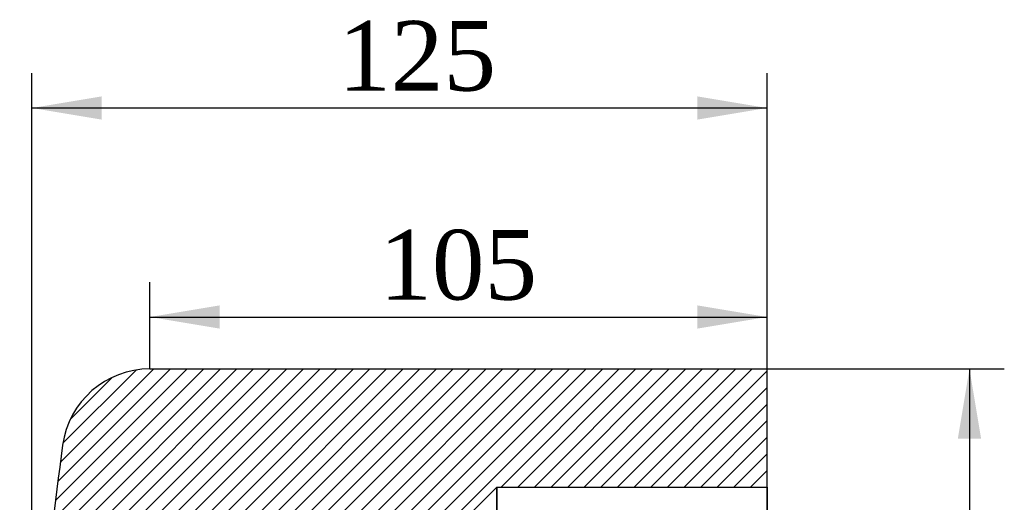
# Model space of a CAD drawing. Header units: millimetres. Extents: x 0 to 1174, y 0 to 830.
# Tile 2 of 15: x 243 to 411, y 585 to 668. Entities that reach past the tile are written whole.
import ezdxf
from ezdxf.enums import TextEntityAlignment as Align

# ---------------------------------------------------------------- set-up
doc = ezdxf.new("R2010")
doc.units = ezdxf.units.MM
doc.header["$LTSCALE"] = 3.952569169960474
doc.layers.add('CAP180G', color=7, linetype='Continuous')
doc.layers.add('Default', color=7, linetype='Continuous')
doc.styles.add('SEACAD_Times_New_Roman', font='times.ttf')
doc.dimstyles.new('ANSImm', dxfattribs={"dimtxt": 11.85770750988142, "dimasz": 11.85770750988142, "dimexe": 5.928853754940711, "dimexo": 0, "dimgap": 2.964426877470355, "dimtad": 1, "dimdsep": 46, "dimtxsty": 'SEACAD_Times_New_Roman', "dimblk1": '_SE_FILLED', "dimblk2": '_SE_FILLED', "dimsah": 1, "dimcen": 5.928853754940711, "dimazin": 0, "dimtfac": 0.85, "dimtdec": 3, "dimtofl": 0, "dimtmove": 0, "dimatfit": 3, "dimfxl": 1, "dimarcsym": 0})

# ---------------------------------------------------------------- blocks, each defined once
blk = doc.blocks.new('SE6')
at = {"layer": 'CAP180G', "linetype": 'Continuous'}
h = blk.add_hatch(dxfattribs=at)
h.set_pattern_fill('LINE', scale=0.6299212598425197, angle=45, style=0)
h.set_pattern_definition([(45, (0, 0), (-1.414213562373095, 1.414213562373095), [])])
edge = h.paths.add_edge_path()
edge.add_arc((287.6520347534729, 482.014539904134), 10, 181.7357045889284, 240.5551451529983, ccw=False)
edge.add_line((277.6566229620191, 481.7116486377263), (277.3826126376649, 490.7539893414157))
edge.add_arc((272.3849067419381, 490.6025437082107), 5, 1.735704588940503, 55.21909834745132)
edge.add_line((275.2371058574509, 494.7092407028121), (272.5375747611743, 496.584129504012))
edge.add_arc((275.3897738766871, 500.6908264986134), 5, 177.4565126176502, 235.2190983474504, ccw=False)
edge.add_line((270.394699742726, 500.9127147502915), (271.1607336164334, 518.1574131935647))
edge.add_line((271.1607336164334, 518.1574131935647), (270.3946997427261, 535.4021116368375))
edge.add_arc((275.3897738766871, 535.6239998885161), 5, 124.78090165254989, 182.543487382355, ccw=False)
edge.add_line((272.5375747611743, 539.7306968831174), (275.237105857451, 541.6055856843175))
edge.add_arc((272.3849067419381, 545.7122826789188), 5, 304.78090165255, 358.2642954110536)
edge.add_line((277.3826126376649, 545.5608370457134), (277.6566229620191, 554.6031777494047))
edge.add_arc((287.6520347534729, 554.3002864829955), 10, 119.44485484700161, 178.2642954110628, ccw=False)
edge.add_arc((277.820321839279, 571.7168711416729), 10, 299.4448548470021, 332.6098072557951)
edge.add_line((286.6992632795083, 567.1163930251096), (287.2305399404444, 568.14175913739))
edge.add_line((287.2305399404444, 568.14175913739), (289.9552197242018, 577.2240250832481))
edge.add_arc((297.617830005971, 574.9252419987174), 8, 91.3445889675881, 163.3007557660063, ccw=False)
edge.add_line((297.4301072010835, 582.9230392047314), (300.4365792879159, 582.9845614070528))
edge.add_line((300.4365792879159, 582.9845614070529), (319.3214025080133, 583.1235795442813))
edge.add_line((319.3214025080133, 583.1235795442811), (324.2552361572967, 588.0574131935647))
edge.add_line((324.2552361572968, 588.0574131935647), (370.2552361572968, 588.0574131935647))
edge.add_line((370.2552361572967, 588.0574131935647), (370.2552361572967, 608.1574131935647))
edge.add_line((370.2552361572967, 608.1574131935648), (265.2552361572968, 608.1574131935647))
edge.add_arc((265.2552361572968, 593.1574131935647), 15, 90, 172.2385003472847)
edge.add_arc((815.5182524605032, 518.1574131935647), 570.3506884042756, 172.2385003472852, 178.2919762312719)
edge.add_line((245.4209732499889, 535.1574131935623), (243.4218618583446, 535.2170256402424))
edge.add_arc((815.5182524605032, 518.1574131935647), 572.3506884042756, 178.2919762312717, 178.948216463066)
edge.add_arc((295.2552361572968, 527.7089989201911), 52, 178.9482164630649, 180)
edge.add_line((243.2552361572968, 527.7089989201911), (243.2552361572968, 508.6058274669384))
edge.add_arc((295.2552361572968, 508.6058274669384), 52, 180, 181.0517835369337)
edge.add_arc((815.5182524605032, 518.1574131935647), 572.3506884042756, 181.0517835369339, 181.7080237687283)
edge.add_line((243.4218618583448, 501.0978007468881), (245.4209732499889, 501.1574131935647))
edge.add_arc((815.5182524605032, 518.1574131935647), 570.3506884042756, 181.7080237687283, 187.7614996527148)
edge.add_arc((265.2552361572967, 443.1574131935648), 15, 187.7614996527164, 270)
edge.add_line((265.2552361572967, 428.1574131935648), (370.2552361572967, 428.1574131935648))
edge.add_line((370.2552361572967, 428.1574131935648), (370.2552361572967, 448.2574131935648))
edge.add_line((370.2552361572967, 448.2574131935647), (324.2552361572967, 448.2574131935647))
edge.add_line((324.2552361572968, 448.2574131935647), (319.3214025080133, 453.1912468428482))
edge.add_line((319.3214025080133, 453.1912468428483), (300.4365792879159, 453.3302649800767))
edge.add_line((300.4365792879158, 453.3302649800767), (297.4301072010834, 453.3917871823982))
edge.add_arc((297.617830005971, 461.3895843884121), 8, 196.6992442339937, 268.6554110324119, ccw=False)
edge.add_line((289.9552197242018, 459.0908013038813), (287.2305399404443, 468.1730672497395))
edge.add_line((287.2305399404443, 468.1730672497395), (286.6992632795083, 469.1984333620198))
edge.add_arc((277.820321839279, 464.5979552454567), 10, 27.39019274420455, 60.55514515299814)
at = {"layer": 'CAP180G', "color": 7, "linetype": 'Continuous'}
for p, q in [((265.2552361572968, 608.1574131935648), (370.2552361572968, 608.1574131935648)), ((370.2552361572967, 588.0574131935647), (370.2552361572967, 608.1574131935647)), ((319.3214025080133, 583.1235795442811), (324.2552361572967, 588.0574131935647)), ((324.2552361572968, 448.2574131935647), (324.2552361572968, 588.0574131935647)), ((324.2552361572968, 588.0574131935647), (370.2552361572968, 588.0574131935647)), ((370.2552361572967, 448.2574131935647), (370.2552361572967, 588.0574131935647))]:
    blk.add_line(p, q, dxfattribs=at)
for centre, radius, start, end in [((265.2552361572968, 593.1574131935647), 15, 90, 172.2385003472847), ((815.5182524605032, 518.1574131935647), 570.3506884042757, 172.2385003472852, 178.2919762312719)]:
    blk.add_arc(centre, radius, start, end, dxfattribs=at)
blk = doc.blocks.new('DMBLK53')
at = {"layer": 'Default', "linetype": 'Continuous'}
for points in [[(277.1129437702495, 618.9711548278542), (265.2552361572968, 616.9948702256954), (277.1129437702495, 615.0185856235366)], [(358.3975301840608, 618.9711548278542), (358.3975301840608, 615.0185856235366), (370.2552377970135, 616.9948702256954)]]:
    blk.add_hatch(color=7, dxfattribs=at).paths.add_polyline_path(points)
at = {"layer": 'Default', "color": 7, "linetype": 'Continuous'}
for p, q in [((265.2552361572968, 608.1574131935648), (265.2552361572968, 622.9237240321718)), ((370.2552361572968, 608.1574131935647), (370.2552361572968, 622.9237240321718)), ((265.2552361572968, 616.9948702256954), (370.2552377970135, 616.9948702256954))]:
    blk.add_line(p, q, dxfattribs=at)
at = {"layer": 'Default', "color": 7, "linetype": 'Continuous', "style": 'SEACAD_Times_New_Roman'}
blk.add_text('105', height=11.85770750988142, dxfattribs=at).set_placement((304.2677971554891, 631.8170046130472), align=Align.TOP_LEFT)
blk = doc.blocks.new('_SE_FILLED')
at = {"color": 0}
blk.add_line((0, 0), (-1, 0), dxfattribs=at)
blk.add_solid([(0, 0), (-1, -0.1665), (-1, 0.1665), (0, 0)], dxfattribs=at)
blk = doc.blocks.new('DMBLK54')
at = {"layer": 'Default', "linetype": 'Continuous'}
for points in [[(257.0252786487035, 654.5442773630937), (245.1675710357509, 652.5679927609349), (257.0252786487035, 650.5917081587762)], [(358.3975285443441, 654.5442773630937), (358.3975285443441, 650.5917081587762), (370.2552361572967, 652.5679927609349)]]:
    blk.add_hatch(color=7, dxfattribs=at).paths.add_polyline_path(points)
at = {"layer": 'Default', "color": 7, "linetype": 'Continuous'}
for p, q in [((245.1675640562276, 518.1574131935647), (245.1675640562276, 658.4968465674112)), ((370.2552361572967, 518.1574131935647), (370.2552361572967, 658.4968465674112)), ((370.2552361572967, 652.5679927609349), (245.1675710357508, 652.5679927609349))]:
    blk.add_line(p, q, dxfattribs=at)
at = {"layer": 'Default', "color": 7, "linetype": 'Continuous', "style": 'SEACAD_Times_New_Roman'}
blk.add_text('125', height=11.85770750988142, dxfattribs=at).set_placement((297.2821218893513, 667.3901271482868), align=Align.TOP_LEFT)
blk = doc.blocks.new('DMBLK55')
at = {"layer": 'Default', "linetype": 'Continuous'}
for points in [[(406.663112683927, 596.299705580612), (404.6868280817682, 608.1574131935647), (402.7105434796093, 596.299705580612)], [(406.663112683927, 440.0151158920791), (402.7105434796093, 440.0151158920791), (404.6868280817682, 428.1574082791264)]]:
    blk.add_hatch(color=7, dxfattribs=at).paths.add_polyline_path(points)
at = {"layer": 'Default', "color": 7, "linetype": 'Continuous'}
for p, q in [((370.2552361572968, 608.1574131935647), (410.6156818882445, 608.1574131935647)), ((404.6868280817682, 608.1574131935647), (404.6868280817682, 428.1574082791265)), ((370.2552361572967, 428.1574131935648), (410.6156818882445, 428.1574131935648))]:
    blk.add_line(p, q, dxfattribs=at)
at = {"layer": 'Default', "color": 7, "linetype": 'Continuous', "style": 'SEACAD_Times_New_Roman'}
blk.add_text('180', height=11.85770750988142, rotation=90, dxfattribs=at).set_placement((389.8646936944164, 504.6699709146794), align=Align.TOP_LEFT)
blk = doc.blocks.new('DMBLK56')
at = {"layer": 'Default', "linetype": 'Continuous'}
for points in [[(336.1129437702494, 563.8345912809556), (336.1129437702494, 567.787160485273), (324.2552361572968, 565.8108758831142)], [(358.3975272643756, 563.8345912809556), (370.2552348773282, 565.8108758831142), (358.3975272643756, 567.787160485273)]]:
    blk.add_hatch(color=7, dxfattribs=at).paths.add_polyline_path(points)
at = {"layer": 'Default', "color": 7, "linetype": 'Continuous'}
for p, q in [((324.2552361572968, 588.0574131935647), (324.2552361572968, 559.8820220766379)), ((370.2552361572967, 588.0574131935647), (370.2552361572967, 559.8820220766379)), ((324.2552361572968, 565.8108758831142), (370.2552348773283, 565.8108758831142))]:
    blk.add_line(p, q, dxfattribs=at)
at = {"layer": 'Default', "color": 7, "linetype": 'Continuous', "style": 'SEACAD_Times_New_Roman'}
blk.add_text('46', height=11.85770750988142, dxfattribs=at).set_placement((338.2636089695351, 580.6330102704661), align=Align.TOP_LEFT)

msp = doc.modelspace()

# ---------------------------------------------------------------- block references
at = {"layer": 'Default'}
msp.add_blockref('SE6', (0, 0), dxfattribs=at)

# ---------------------------------------------------------------- dimensions: what is measured, and where the dimension line sits
at = {"layer": 'Default', "color": 7, "linetype": 'Continuous'}
dim = msp.add_linear_dim(base=(245.1675640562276, 652.5679927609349), p1=(370.2552361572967, 518.1574131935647), p2=(245.1675640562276, 518.1574131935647), text='\\A1;125 {}', dimstyle='ANSImm', dxfattribs=at)
dim.commit()
dim.dimension.update_dxf_attribs({"geometry": 'DMBLK54', "text_midpoint": (314.9197593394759, 652.5679927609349), "dimtype": 160})
for base, p1, p2, angle, picture, middle in [((265.2552361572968, 616.9948702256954), (265.2552361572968, 608.1574131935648), (370.2552361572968, 608.1574131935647), 359.99999999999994, 'DMBLK53', (317.7552369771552, 616.9948702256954)), ((404.6868280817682, 608.1574131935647), (370.2552361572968, 608.1574131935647), (370.2552361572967, 428.1574131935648), 269.99999999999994, 'DMBLK55', (404.6868280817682, 518.1574107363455)), ((324.2552361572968, 565.8108758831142), (324.2552361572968, 588.0574131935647), (370.2552361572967, 588.0574131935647), 0, 'DMBLK56', (347.2552355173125, 565.8108758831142))]:
    dim = msp.add_linear_dim(base=base, p1=p1, p2=p2, angle=angle, text='\\A1;<>', dimstyle='ANSImm', dxfattribs=at)
    dim.commit()
    dim.dimension.update_dxf_attribs({"geometry": picture, "text_midpoint": middle, "dimtype": 161})

doc.saveas('drawing.dxf')
